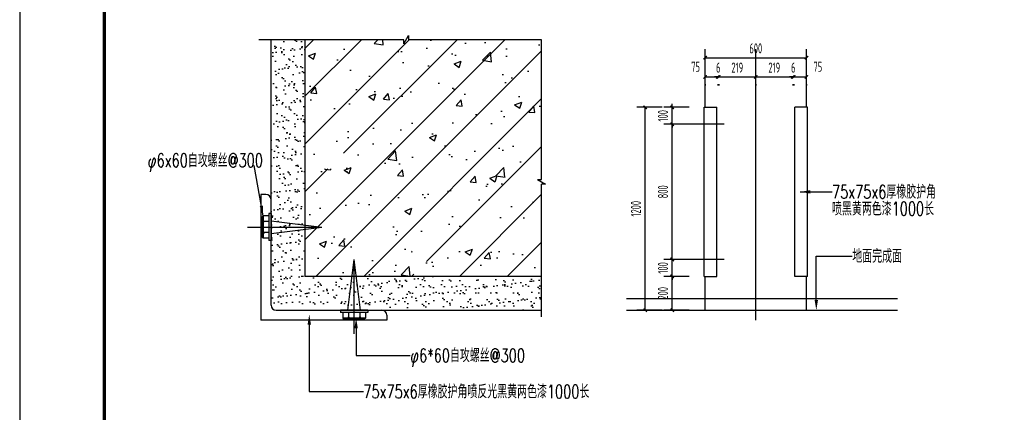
# Paper-space layout '布局1' of a CAD drawing. Extents: x -41982 to 68, y -29634 to 66.
# Tile 3 of 12: x -41982 to -27419, y -15492 to -9685. Entities that reach past the tile are written whole.
import ezdxf
from ezdxf.enums import TextEntityAlignment as Align

# ---------------------------------------------------------------- set-up
doc = ezdxf.new("R2010")
doc.units = 0
doc.header["$LTSCALE"] = 1000
doc.linetypes.add('DOTE', pattern=[2.42, 2, -0.2, 0.02, -0.2])
doc.layers.get('0').update_dxf_attribs({"color": 252})
doc.layers.get('Defpoints').update_dxf_attribs({"color": 252})
for name, color, linetype in [('_0', 252, 'Continuous'), ('A-ANNO-TTLB', 252, 'Continuous'), ('A-Hatch', 252, 'Continuous'), ('A-Line', 252, 'Continuous'), ('DIM_SYMB', 252, 'Continuous'), ('DOTE', 252, 'DOTE'), ('Hatch_Detail', 252, 'Continuous'), ('PUB_DIM', 252, 'Continuous'), ('text', 252, 'Continuous'), ('WALL', 252, 'Continuous')]:
    doc.layers.add(name, color=color, linetype=linetype)
doc.styles.add('_TCH_DIM_T3', font='TSSDENG.shx', dxfattribs={"width": 0.64, "bigfont": 'hztxt.shx'})
doc.styles.add('FS2', font='tjromans.shx', dxfattribs={"width": 0.8, "bigfont": 'tjhztxt.shx'})
doc.dimstyles.new('_TCH_ARCH&&20', dxfattribs={"dimtxt": 56, "dimasz": 20, "dimexe": 50, "dimexo": 60, "dimgap": 27, "dimtad": 1, "dimdec": 0, "dimtxsty": '_TCH_DIM_T3', "dimblk": 'ARCHTICK', "dimcen": 2.5, "dimclrt": 7, "dimazin": 2, "dimtfac": 1, "dimtdec": 0, "dimtix": 1, "dimtmove": 2, "dimatfit": 3})

# ---------------------------------------------------------------- blocks, each defined once
blk = doc.blocks.new('_ArchTick')
at = {"color": 0, "linetype": 'ByBlock', "const_width": 0.4}
blk.add_lwpolyline([(-0.5, -0.5), (0.5, 0.5)], dxfattribs=at)
blk = doc.blocks.new('*D44')
at = {"layer": 'Defpoints', "color": 0}
for p in [(-16317.2, 6114.1), (-16157.2, 6114.1), (-16157.2, 4914.1)]:
    blk.add_point(p, dxfattribs=at)
at = {"layer": 'PUB_DIM', "color": 0, "lineweight": -2}
for p, q in [((-16217.2, 6114.1), (-16367.2, 6114.1)), ((-16317.2, 4914.1), (-16317.2, 6114.1)), ((-16217.2, 4914.1), (-16367.2, 4914.1))]:
    blk.add_line(p, q, dxfattribs=at)
at = {"layer": 'PUB_DIM', "color": 0, "lineweight": -2, "xscale": 20, "yscale": 20, "zscale": 20}
for p, rotation in [((-16317.2, 6114.1), 90), ((-16317.2, 4914.1), 270)]:
    blk.add_blockref('_ArchTick', p, dxfattribs=dict(at, rotation=rotation))
at = {"layer": 'PUB_DIM', "color": 7, "insert": (-16372.2, 5514.1), "char_height": 59.5, "attachment_point": 5, "rotation": 90, "style": '_TCH_DIM_T3'}
blk.add_mtext('\\A1;1200', dxfattribs=at)
blk = doc.blocks.new('*D45')
at = {"layer": 'Defpoints', "color": 0}
for p in [(-15363.3, 6407.7), (-15963, 6267.7), (-15363.3, 6267.7)]:
    blk.add_point(p, dxfattribs=at)
at = {"layer": 'PUB_DIM', "color": 0, "lineweight": -2}
for p, q in [((-15963, 6327.7), (-15963, 6457.7)), ((-15363.3, 6327.7), (-15363.3, 6457.7)), ((-15963, 6407.7), (-15363.3, 6407.7))]:
    blk.add_line(p, q, dxfattribs=at)
at = {"layer": 'PUB_DIM', "color": 0, "lineweight": -2, "xscale": 20, "yscale": 20, "zscale": 20, "rotation": 180}
blk.add_blockref('_ArchTick', (-15963, 6407.7), dxfattribs=at)
at = {"layer": 'PUB_DIM', "color": 0, "lineweight": -2, "xscale": 20, "yscale": 20, "zscale": 20}
blk.add_blockref('_ArchTick', (-15363.3, 6407.7), dxfattribs=at)
at = {"layer": 'PUB_DIM', "color": 7, "insert": (-15663.1, 6462.7), "char_height": 59.5, "attachment_point": 5, "style": '_TCH_DIM_T3'}
blk.add_mtext('\\A1;600', dxfattribs=at)
blk = doc.blocks.new('*D46')
at = {"layer": 'Defpoints', "color": 0}
for p in [(-15438.3, 6312), (-15363.3, 6312), (-15363.3, 6294.1)]:
    blk.add_point(p, dxfattribs=at)
at = {"layer": 'PUB_DIM', "color": 0, "lineweight": -2}
for p, q in [((-15438.3, 6294.1), (-15363.3, 6294.1)), ((-15438.3, 6252), (-15438.3, 6244.1)), ((-15363.3, 6252), (-15363.3, 6244.1))]:
    blk.add_line(p, q, dxfattribs=at)
at = {"layer": 'PUB_DIM', "color": 0, "lineweight": -2, "xscale": 20, "yscale": 20, "zscale": 20, "rotation": 180}
blk.add_blockref('_ArchTick', (-15438.3, 6294.1), dxfattribs=at)
at = {"layer": 'PUB_DIM', "color": 0, "lineweight": -2, "xscale": 20, "yscale": 20, "zscale": 20}
blk.add_blockref('_ArchTick', (-15363.3, 6294.1), dxfattribs=at)
at = {"layer": 'PUB_DIM', "color": 7, "insert": (-15296.1, 6354.1), "char_height": 59.5, "attachment_point": 5, "style": '_TCH_DIM_T3'}
blk.add_mtext('\\A1;75', dxfattribs=at)
blk = doc.blocks.new('*D47')
at = {"layer": 'Defpoints', "color": 0}
for p in [(-15444.3, 6312), (-15438.3, 6312), (-15438.3, 6294.1)]:
    blk.add_point(p, dxfattribs=at)
at = {"layer": 'PUB_DIM', "color": 0, "lineweight": -2}
for p, q in [((-15444.3, 6294.1), (-15464.3, 6294.1)), ((-15444.3, 6294.1), (-15438.3, 6294.1)), ((-15438.3, 6294.1), (-15418.3, 6294.1)), ((-15444.3, 6252), (-15444.3, 6244.1)), ((-15438.3, 6252), (-15438.3, 6244.1))]:
    blk.add_line(p, q, dxfattribs=at)
at = {"layer": 'PUB_DIM', "color": 0, "lineweight": -2, "xscale": 20, "yscale": 20, "zscale": 20}
blk.add_blockref('_ArchTick', (-15444.3, 6294.1), dxfattribs=at)
at = {"layer": 'PUB_DIM', "color": 0, "lineweight": -2, "xscale": 20, "yscale": 20, "zscale": 20, "rotation": 180}
blk.add_blockref('_ArchTick', (-15438.3, 6294.1), dxfattribs=at)
at = {"layer": 'PUB_DIM', "color": 7, "insert": (-15441.3, 6349.1), "char_height": 59.5, "attachment_point": 5, "style": '_TCH_DIM_T3'}
blk.add_mtext('\\A1;6', dxfattribs=at)
blk = doc.blocks.new('*D48')
at = {"layer": 'Defpoints', "color": 0}
for p in [(-15663, 6312), (-15444.3, 6312), (-15444.3, 6294.1)]:
    blk.add_point(p, dxfattribs=at)
at = {"layer": 'PUB_DIM', "color": 0, "lineweight": -2}
for p, q in [((-15663, 6294.1), (-15444.3, 6294.1)), ((-15663, 6252), (-15663, 6244.1)), ((-15444.3, 6252), (-15444.3, 6244.1))]:
    blk.add_line(p, q, dxfattribs=at)
at = {"layer": 'PUB_DIM', "color": 0, "lineweight": -2, "xscale": 20, "yscale": 20, "zscale": 20, "rotation": 180}
blk.add_blockref('_ArchTick', (-15663, 6294.1), dxfattribs=at)
at = {"layer": 'PUB_DIM', "color": 0, "lineweight": -2, "xscale": 20, "yscale": 20, "zscale": 20}
blk.add_blockref('_ArchTick', (-15444.3, 6294.1), dxfattribs=at)
at = {"layer": 'PUB_DIM', "color": 7, "insert": (-15553.6, 6349.1), "char_height": 59.5, "attachment_point": 5, "style": '_TCH_DIM_T3'}
blk.add_mtext('\\A1;219', dxfattribs=at)
blk = doc.blocks.new('*D49')
at = {"layer": 'Defpoints', "color": 0}
for p in [(-15882, 6312), (-15663, 6312), (-15663, 6294.1)]:
    blk.add_point(p, dxfattribs=at)
at = {"layer": 'PUB_DIM', "color": 0, "lineweight": -2}
for p, q in [((-15882, 6294.1), (-15663, 6294.1)), ((-15882, 6252), (-15882, 6244.1)), ((-15663, 6252), (-15663, 6244.1))]:
    blk.add_line(p, q, dxfattribs=at)
at = {"layer": 'PUB_DIM', "color": 0, "lineweight": -2, "xscale": 20, "yscale": 20, "zscale": 20, "rotation": 180}
blk.add_blockref('_ArchTick', (-15882, 6294.1), dxfattribs=at)
at = {"layer": 'PUB_DIM', "color": 0, "lineweight": -2, "xscale": 20, "yscale": 20, "zscale": 20}
blk.add_blockref('_ArchTick', (-15663, 6294.1), dxfattribs=at)
at = {"layer": 'PUB_DIM', "color": 7, "insert": (-15772.5, 6349.1), "char_height": 59.5, "attachment_point": 5, "style": '_TCH_DIM_T3'}
blk.add_mtext('\\A1;219', dxfattribs=at)
blk = doc.blocks.new('*D50')
at = {"layer": 'Defpoints', "color": 0}
for p in [(-15888, 6312), (-15882, 6312), (-15882, 6294.1)]:
    blk.add_point(p, dxfattribs=at)
at = {"layer": 'PUB_DIM', "color": 0, "lineweight": -2}
for p, q in [((-15888, 6294.1), (-15908, 6294.1)), ((-15888, 6294.1), (-15882, 6294.1)), ((-15882, 6294.1), (-15862, 6294.1)), ((-15888, 6252), (-15888, 6244.1)), ((-15882, 6252), (-15882, 6244.1))]:
    blk.add_line(p, q, dxfattribs=at)
at = {"layer": 'PUB_DIM', "color": 0, "lineweight": -2, "xscale": 20, "yscale": 20, "zscale": 20}
blk.add_blockref('_ArchTick', (-15888, 6294.1), dxfattribs=at)
at = {"layer": 'PUB_DIM', "color": 0, "lineweight": -2, "xscale": 20, "yscale": 20, "zscale": 20, "rotation": 180}
blk.add_blockref('_ArchTick', (-15882, 6294.1), dxfattribs=at)
at = {"layer": 'PUB_DIM', "color": 7, "insert": (-15885, 6349.1), "char_height": 59.5, "attachment_point": 5, "style": '_TCH_DIM_T3'}
blk.add_mtext('\\A1;6', dxfattribs=at)
blk = doc.blocks.new('*D51')
at = {"layer": 'Defpoints', "color": 0}
for p in [(-15963, 6312), (-15888, 6312), (-15888, 6294.1)]:
    blk.add_point(p, dxfattribs=at)
at = {"layer": 'PUB_DIM', "color": 0, "lineweight": -2}
for p, q in [((-15963, 6294.1), (-15888, 6294.1)), ((-15963, 6252), (-15963, 6244.1)), ((-15888, 6252), (-15888, 6244.1))]:
    blk.add_line(p, q, dxfattribs=at)
at = {"layer": 'PUB_DIM', "color": 0, "lineweight": -2, "xscale": 20, "yscale": 20, "zscale": 20, "rotation": 180}
blk.add_blockref('_ArchTick', (-15963, 6294.1), dxfattribs=at)
at = {"layer": 'PUB_DIM', "color": 0, "lineweight": -2, "xscale": 20, "yscale": 20, "zscale": 20}
blk.add_blockref('_ArchTick', (-15888, 6294.1), dxfattribs=at)
at = {"layer": 'PUB_DIM', "color": 7, "insert": (-16019, 6354.1), "char_height": 59.5, "attachment_point": 5, "style": '_TCH_DIM_T3'}
blk.add_mtext('\\A1;75', dxfattribs=at)
blk = doc.blocks.new('*D52')
at = {"layer": 'Defpoints', "color": 0}
for p in [(-16157.2, 6114.1), (-15997.2, 6114.1), (-15997.2, 6014.1)]:
    blk.add_point(p, dxfattribs=at)
at = {"layer": 'PUB_DIM', "color": 0, "lineweight": -2}
for p, q in [((-16157.2, 6114.1), (-16157.2, 6134.1)), ((-16057.2, 6114.1), (-16207.2, 6114.1)), ((-16157.2, 6014.1), (-16157.2, 6114.1)), ((-16057.2, 6014.1), (-16207.2, 6014.1)), ((-16157.2, 6014.1), (-16157.2, 5994.1))]:
    blk.add_line(p, q, dxfattribs=at)
at = {"layer": 'PUB_DIM', "color": 0, "lineweight": -2, "xscale": 20, "yscale": 20, "zscale": 20}
for p, rotation in [((-16157.2, 6114.1), 270), ((-16157.2, 6014.1), 90)]:
    blk.add_blockref('_ArchTick', p, dxfattribs=dict(at, rotation=rotation))
at = {"layer": 'PUB_DIM', "color": 7, "insert": (-16212.2, 6064.1), "char_height": 59.5, "attachment_point": 5, "rotation": 90, "style": '_TCH_DIM_T3'}
blk.add_mtext('\\A1;100', dxfattribs=at)
blk = doc.blocks.new('*D53')
at = {"layer": 'Defpoints', "color": 0}
for p in [(-16157.2, 6014.1), (-15997.2, 6014.1), (-15997.2, 5214.1)]:
    blk.add_point(p, dxfattribs=at)
at = {"layer": 'PUB_DIM', "color": 0, "lineweight": -2}
for p, q in [((-16057.2, 6014.1), (-16207.2, 6014.1)), ((-16157.2, 5214.1), (-16157.2, 6014.1)), ((-16057.2, 5214.1), (-16207.2, 5214.1))]:
    blk.add_line(p, q, dxfattribs=at)
at = {"layer": 'PUB_DIM', "color": 0, "lineweight": -2, "xscale": 20, "yscale": 20, "zscale": 20}
for p, rotation in [((-16157.2, 6014.1), 90), ((-16157.2, 5214.1), 270)]:
    blk.add_blockref('_ArchTick', p, dxfattribs=dict(at, rotation=rotation))
at = {"layer": 'PUB_DIM', "color": 7, "insert": (-16212.2, 5614.1), "char_height": 59.5, "attachment_point": 5, "rotation": 90, "style": '_TCH_DIM_T3'}
blk.add_mtext('\\A1;800', dxfattribs=at)
blk = doc.blocks.new('*D54')
at = {"layer": 'Defpoints', "color": 0}
for p in [(-16157.2, 5214.1), (-15997.2, 5214.1), (-15997.2, 5114.1)]:
    blk.add_point(p, dxfattribs=at)
at = {"layer": 'PUB_DIM', "color": 0, "lineweight": -2}
for p, q in [((-16057.2, 5214.1), (-16207.2, 5214.1)), ((-16157.2, 5214.1), (-16157.2, 5234.1)), ((-16157.2, 5114.1), (-16157.2, 5214.1)), ((-16057.2, 5114.1), (-16207.2, 5114.1)), ((-16157.2, 5114.1), (-16157.2, 5094.1))]:
    blk.add_line(p, q, dxfattribs=at)
at = {"layer": 'PUB_DIM', "color": 0, "lineweight": -2, "xscale": 20, "yscale": 20, "zscale": 20}
for p, rotation in [((-16157.2, 5214.1), 270), ((-16157.2, 5114.1), 90)]:
    blk.add_blockref('_ArchTick', p, dxfattribs=dict(at, rotation=rotation))
at = {"layer": 'PUB_DIM', "color": 7, "insert": (-16212.2, 5164.1), "char_height": 59.5, "attachment_point": 5, "rotation": 90, "style": '_TCH_DIM_T3'}
blk.add_mtext('\\A1;100', dxfattribs=at)
blk = doc.blocks.new('*D55')
at = {"layer": 'Defpoints', "color": 0}
for p in [(-16157.2, 5114.1), (-15997.2, 5114.1), (-15997.2, 4914.1)]:
    blk.add_point(p, dxfattribs=at)
at = {"layer": 'PUB_DIM', "color": 0, "lineweight": -2}
for p, q in [((-16057.2, 5114.1), (-16207.2, 5114.1)), ((-16157.2, 4914.1), (-16157.2, 5114.1)), ((-16057.2, 4914.1), (-16207.2, 4914.1))]:
    blk.add_line(p, q, dxfattribs=at)
at = {"layer": 'PUB_DIM', "color": 0, "lineweight": -2, "xscale": 20, "yscale": 20, "zscale": 20}
for p, rotation in [((-16157.2, 5114.1), 90), ((-16157.2, 4914.1), 270)]:
    blk.add_blockref('_ArchTick', p, dxfattribs=dict(at, rotation=rotation))
at = {"layer": 'PUB_DIM', "color": 7, "insert": (-16212.2, 5014.1), "char_height": 59.5, "attachment_point": 5, "rotation": 90, "style": '_TCH_DIM_T3'}
blk.add_mtext('\\A1;200', dxfattribs=at)
blk = doc.blocks.new('A$C770839E4')
at = {"layer": 'A-Hatch'}
h = blk.add_hatch(dxfattribs=at)
h.set_pattern_fill('AR-CONC', color=256, scale=60, style=0)
h.set_pattern_definition([(50, (-5090, -5625), (430.356, -37.651), [45, -495]), (355, (-5090, -5625), (-83.25, 451.315), [36, -396]), (100.4514, (-5054.14, -5628.14), (347.106, 413.664), [38.244, -420.685]), (46.184, (-5090, -5505), (640.345, -99.31), [67.5, -742.5]), (96.636, (-5036.64, -5513.3), (560.8, 584.47), [57.366, -631.03]), (351.184, (-5090, -5505), (560.8, 584.47), [54, -594]), (21, (-5030, -5535), (358.144, -241.571), [45, -495]), (326, (-5030, -5535), (145.99, 435.09), [36, -396]), (71.4514, (-5000.15, -5555.13), (504.134, 193.518), [38.244, -420.685]), (37.5, (-5090, -5625), (7.296, 199.7363), [0, -391.2, 0, -402, 0, -397.5]), (7.5, (-5090, -5625), (157.842, 236.647), [0, -229.2, 0, -382.2, 0, -151.5]), (327.5, (-5223.8, -5625), (320.2935, -13.533), [0, -150, 0, -468, 0, -621]), (317.5, (-5283.8, -5625), (349.912, 60.063), [0, -195, 0, -310.8, 0, -441])])
h.paths.add_polyline_path([(-1400, 0), (-1400, -685.3), (-1160, -670.3), (-1160, -770.3), (-1400, -755.3), (-1400, -1400), (-755.3, -1400), (-770.3, -1160), (-670.3, -1160), (-685.3, -1400), (0, -1400), (0, 0)])
at = {"layer": 'Hatch_Detail'}
h = blk.add_hatch(dxfattribs=at)
h.set_pattern_fill('AR-SAND', color=256, scale=40, style=0)
h.set_pattern_definition([(37.5, (-5090, -5625), (-2.51973, 77.07295), [0, -60.8, 0, -68, 0, -65]), (7.5, (-5090, -5625), (70.791, 112.8858), [0, -32.8, 0, -54.8, 0, -21]), (327.5, (-5139.2, -5625), (124.5657, 0.22636), [0, -20, 0, -72, 0, -94]), (317.5, (-5139.2, -5625), (120.245, 35.107), [0, -10, 0, -47.2, 0, -54])])
h.paths.add_polyline_path([(-1400, -1400), (-1400, 0), (-1600, 0), (-1600, -1570), (0, -1600), (0, -1400)])
h = blk.add_hatch(dxfattribs=at)
h.set_pattern_fill('ANSI31', color=256, scale=1600, style=0)
h.set_pattern_definition([(45, (-5090, -5625), (-141.4214, 141.4214), [])])
h.paths.add_polyline_path([(-1400, 0), (-1400, -685.3), (-1160, -670.3), (-1160, -770.3), (-1400, -755.3), (-1400, -1400), (-755.3, -1400), (-770.3, -1160), (-670.3, -1160), (-685.3, -1400), (0, -1400), (0, 0)])
at = {"layer": 'A-Line'}
for p, q in [((-1600, -945.3), (-1600, 0)), ((-1660, -915.3), (-1660, -1660)), ((-1630, -915.3), (-1660, -915.3)), ((-1600, -1570), (-1600, -945.3)), ((-1646.7, -1041.4), (-1653.3, -1048.1)), ((-1653.3, -1048.1), (-1653.3, -1168.1)), ((-1646.7, -1041.4), (-1646.7, -1174.8)), ((-1613.3, -1041.4), (-1646.7, -1041.4)), ((-1613.3, -1028.1), (-1613.3, -1188.1)), ((-1600, -1028.1), (-1613.3, -1028.1)), ((-1600, -1028.1), (-1600, -1188.1)), ((-1640, -1074.8), (-1646.7, -1068.1)), ((-1640, -1074.8), (-1646.7, -1081.4)), ((-1613.3, -1074.8), (-1640, -1074.8)), ((-1600, -1070.6), (-1300, -1108.1)), ((-1640, -1141.4), (-1646.7, -1134.8)), ((-1640, -1141.4), (-1646.7, -1148.1)), ((-1613.3, -1141.4), (-1640, -1141.4)), ((-1600, -1145.6), (-1300, -1108.1)), ((-1646.7, -1174.8), (-1653.3, -1168.1)), ((-1613.3, -1174.8), (-1646.7, -1174.8)), ((-1600, -1188.1), (-1613.3, -1188.1)), ((-1145.6, -1600), (-1108.1, -1300)), ((-1070.6, -1600), (-1108.1, -1300)), ((-1108.1, -1740), (-1108.1, -1300)), ((-1570, -1600), (-945.3, -1600)), ((-1188.1, -1600), (-1188.1, -1613.3)), ((-1028.1, -1600), (-1188.1, -1600)), ((-1028.1, -1613.3), (-1188.1, -1613.3)), ((-1174.8, -1613.3), (-1174.8, -1646.7)), ((-1141.4, -1613.3), (-1141.4, -1640)), ((-1074.8, -1613.3), (-1074.8, -1640)), ((-1041.4, -1613.3), (-1041.4, -1646.7)), ((-1028.1, -1600), (-1028.1, -1613.3)), ((-945.3, -1600), (0, -1600)), ((-915.3, -1630), (-915.3, -1660)), ((-915.3, -1660), (-1660, -1660)), ((-1041.4, -1646.7), (-1174.8, -1646.7)), ((-1174.8, -1646.7), (-1168.1, -1653.3)), ((-1048.1, -1653.3), (-1168.1, -1653.3)), ((-1141.4, -1640), (-1148.1, -1646.7)), ((-1141.4, -1640), (-1134.8, -1646.7)), ((-1074.8, -1640), (-1081.4, -1646.7)), ((-1074.8, -1640), (-1068.1, -1646.7)), ((-1041.4, -1646.7), (-1048.1, -1653.3))]:
    blk.add_line(p, q, dxfattribs=at)
for centre, start, end in [((-1630, -945.3), 0, 90), ((-1570, -1570), 180, 270), ((-945.3, -1630), 0, 90)]:
    blk.add_arc(centre, 30, start, end, dxfattribs=at)
at = {"layer": 'DIM_SYMB'}
for p, q in [((-814, 0), (-1671.9, 0)), ((-814, -24.3), (-786, 24.3)), ((-814, -24.3), (-814, 0)), ((-786, 24.3), (-786, 0)), ((0, 0), (-786, 0)), ((0, -826), (0, 0)), ((-1646.7, -1041.4), (-1700.3, -743.5)), ((-24.3, -826), (0, -826)), ((-24.3, -826), (24.3, -854)), ((24.3, -854), (0, -854)), ((0, -1640), (0, -854)), ((-1373.8, -1660.9), (-1373.8, -2081.5)), ((-1096.8, -1682.7), (-1096.8, -1867.9)), ((-1096.8, -1867.9), (-776.8, -1867.9)), ((-1373.8, -2081.5), (-1053.8, -2081.5))]:
    blk.add_line(p, q, dxfattribs=at)
for points in [[(-1667.1, -984.1), (-1647.5, -980.6), (-1646.7, -1041.4)], [(-1383.8, -1684.9), (-1363.8, -1684.9), (-1373.8, -1624.9)], [(-1106.8, -1706.7), (-1086.8, -1706.7), (-1096.8, -1646.7)]]:
    blk.add_solid(points, dxfattribs=at)
at = {"layer": 'DOTE'}
blk.add_line((-1740, -1108.1), (-1300, -1108.1), dxfattribs=at)
at = {"layer": 'WALL'}
for p in [(-1400, 0), (0, -1400)]:
    blk.add_line(p, (-1400, -1400), dxfattribs=at)
at = {"layer": 'text', "style": 'FS2', "width": 0.7}
for s, p in [('φ6x60自攻螺丝@300', (-2329.8, -714)), ('φ6*60自攻螺丝@300', (-776.8, -1867.9)), ('75x75x6厚橡胶护角喷反光黑黄两色漆1000长', (-1053.8, -2081.5))]:
    blk.add_text(s, height=80, dxfattribs=at).set_placement(p, align=Align.MIDDLE_LEFT)
blk = doc.blocks.new('A$C5BA27F4B')
at = {"layer": 'A-Line'}
for p, q in [((-300, 1260), (-300, 1603.6)), ((299.7, 1260), (299.7, 1603.6)), ((-306, 260), (-306, 1260)), ((-306, 1260), (-231, 1260)), ((-231, 260), (-231, 1260)), ((230.8, 260), (230.8, 1260)), ((305.7, 1260), (230.8, 1260)), ((305.7, 260), (305.7, 1260)), ((-306, 260), (-231, 260)), ((-300, 60), (-300, 260)), ((305.7, 260), (230.8, 260)), ((299.7, 60), (299.7, 260)), ((-764.7, 60), (839.1, 60))]:
    blk.add_line(p, q, dxfattribs=at)
at = {"layer": 'DIM_SYMB'}
for p, q in [((262.3, 760), (451, 760)), ((358, 96), (358, 380)), ((358, 380), (571, 380))]:
    blk.add_line(p, q, dxfattribs=at)
for points in [[(322.3, 750), (322.3, 770), (262.3, 760)], [(348, 120), (368, 120), (358, 60)]]:
    blk.add_solid(points, dxfattribs=at)
at = {"layer": 'DOTE'}
blk.add_line((0, 0), (0, 1603.6), dxfattribs=at)
at = {"layer": 'DOTE', "ltscale": 0.2}
for p, q in [((-187.5, 1160), (-460, 1160)), ((-187.5, 360), (-460, 360))]:
    blk.add_line(p, q, dxfattribs=at)
at = {"layer": 'text', "style": 'FS2', "width": 0.7}
for s, p in [('75x75x6厚橡胶护角', (451, 760)), ('喷黑黄两色漆1000长', (451, 660)), ('地面完成面', (571, 380))]:
    blk.add_text(s, height=80, dxfattribs=at).set_placement(p, align=Align.MIDDLE_LEFT)
at = {"layer": 'PUB_DIM'}
for p1, p2, distance, picture, middle in [((-300, 1413.6), (299.7, 1413.6), 140, '*D45', (-0.1, 1608.6)), ((-225, 1457.9), (-219, 1457.9), -17.9, '*D50', (-222, 1495)), ((-219, 1457.9), (0, 1457.9), -17.9, '*D49', (-109.5, 1495)), ((0, 1457.9), (218.8, 1457.9), -17.9, '*D48', (109.4, 1495)), ((218.8, 1457.9), (224.8, 1457.9), -17.9, '*D47', (221.8, 1495)), ((-494.1, 60), (-494.1, 1260), 160, '*D44', (-709.1, 660)), ((-334.1, 1160), (-334.1, 1260), 160, '*D52', (-549.1, 1210)), ((-334.1, 360), (-334.1, 1160), 160, '*D53', (-549.1, 760)), ((-334.1, 260), (-334.1, 360), 160, '*D54', (-549.1, 310)), ((-334.1, 60), (-334.1, 260), 160, '*D55', (-549.1, 160))]:
    dim = blk.add_aligned_dim(p1=p1, p2=p2, distance=distance, dimstyle='_TCH_ARCH&&20', dxfattribs=at)
    dim.commit()
    dim.dimension.update_dxf_attribs({"geometry": picture, "text_midpoint": middle, "insert": (15663, -4854.1)})
for base, p1, p2, picture, middle in [((-225, 1440), (-300, 1457.9), (-225, 1457.9), '*D51', (-356, 1500)), ((299.7, 1440), (224.8, 1457.9), (299.7, 1457.9), '*D46', (367, 1500))]:
    dim = blk.add_linear_dim(base=base, p1=p1, p2=p2, angle=0, dimstyle='_TCH_ARCH&&20', dxfattribs=at)
    dim.commit()
    dim.dimension.update_dxf_attribs({"geometry": picture, "text_midpoint": middle, "dimtype": 129, "insert": (15663, -4854.1)})
blk = doc.blocks.new('XT')
at = {"layer": 'A-Line'}
blk.add_line((8975.5, 15824.1), (12985, 15824.1), dxfattribs=at)
at = {"ltscale": 1000, "xscale": 2.5, "yscale": 2.5, "zscale": 2.5}
for name, p in [('A$C770839E4', (7717.6, 19652.6)), ('A$C5BA27F4B', (10887.3, 15502.6))]:
    blk.add_blockref(name, p, dxfattribs=at)

psp = doc.layouts.new('布局1')

# ---------------------------------------------------------------- linework, layer by layer
at = {"layer": 'A-ANNO-TTLB'}
psp.add_lwpolyline([(-41982, -29634), (68, -29634), (68, 66), (-41982, 66)], close=True, dxfattribs=at)
at = {"layer": 'A-ANNO-TTLB', "const_width": 50}
psp.add_lwpolyline([(-40732, -29134), (-432, -29134), (-432, -434), (-40732, -434)], close=True, dxfattribs=at)

# ---------------------------------------------------------------- block references
at = {"layer": '_0'}
psp.add_blockref('XT', (-41982, -29634), dxfattribs=at)

doc.saveas('drawing.dxf')
